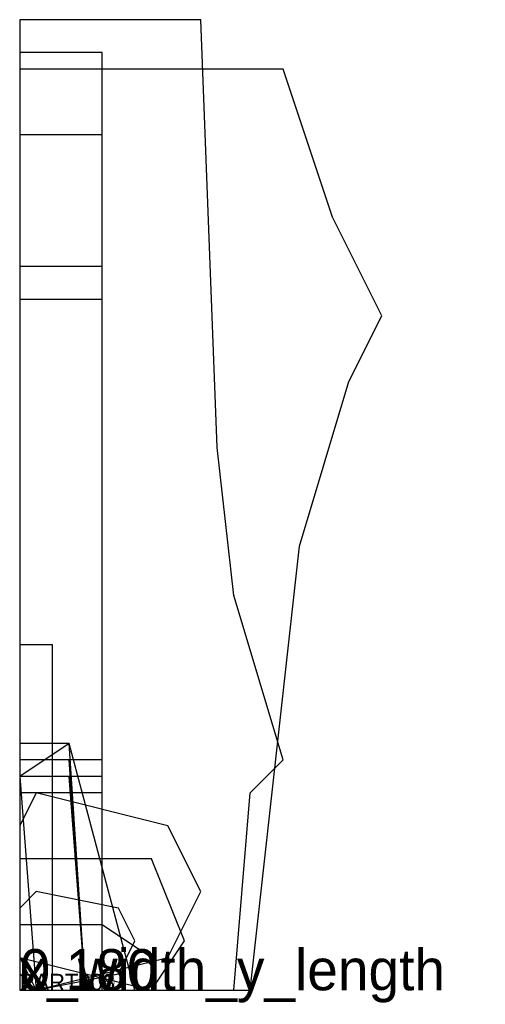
# Model space of a CAD drawing. Extents: x 0 to 28.3, y -0.9 to 59.
import ezdxf

# ---------------------------------------------------------------- set-up
doc = ezdxf.new("R2010")
doc.units = 0
doc.layers.add('1', color=7, linetype='Continuous')
doc.layers.add('19', color=7, linetype='Continuous')

# ---------------------------------------------------------------- blocks, each defined once
blk = doc.blocks.new('PART001')
at = {"layer": '1'}
blk.add_lwpolyline([(13, 0), (14, 12), (16, 14), (13, 24), (12, 33), (11, 59), (0, 59), (0, 4), (5, 4), (8, 2), (8, 0)], close=True, dxfattribs=at)
at = {"layer": '19'}
blk.add_text('PART001', height=1, dxfattribs=at).set_placement((0, 0))
blk = doc.blocks.new('PART002')
at = {"layer": '1'}
blk.add_lwpolyline([(0, 0), (14, 0), (17, 27), (20, 37), (22, 41), (19, 47), (16, 56), (0, 56)], close=True, dxfattribs=at)
at = {"layer": '19'}
blk.add_text('PART002', height=1, dxfattribs=at).set_placement((0, 0))
blk = doc.blocks.new('PART003')
at = {"layer": '1'}
blk.add_lwpolyline([(5, 0), (5, 57), (0, 57), (0, 0)], close=True, dxfattribs=at)
at = {"layer": '19'}
blk.add_text('PART003', height=1, dxfattribs=at).set_placement((0, 0))
blk = doc.blocks.new('PART004')
at = {"layer": '1'}
blk.add_lwpolyline([(5, 0), (5, 52), (0, 52), (0, 0)], close=True, dxfattribs=at)
at = {"layer": '19'}
blk.add_text('PART004', height=1, dxfattribs=at).set_placement((0, 0))
blk = doc.blocks.new('PART005')
at = {"layer": '1'}
blk.add_lwpolyline([(5, 0), (5, 44), (0, 44), (0, 0)], close=True, dxfattribs=at)
at = {"layer": '19'}
blk.add_text('PART005', height=1, dxfattribs=at).set_placement((0, 0))
blk = doc.blocks.new('PART006')
at = {"layer": '1'}
blk.add_lwpolyline([(5, 0), (5, 42), (0, 42), (0, 0)], close=True, dxfattribs=at)
at = {"layer": '19'}
blk.add_text('PART006', height=1, dxfattribs=at).set_placement((0, 0))
blk = doc.blocks.new('PART007')
at = {"layer": '1'}
blk.add_lwpolyline([(2, 0), (2, 21), (0, 21), (0, 0)], close=True, dxfattribs=at)
at = {"layer": '19'}
blk.add_text('PART007', height=1, dxfattribs=at).set_placement((0, 0))
blk = doc.blocks.new('PART008')
at = {"layer": '1'}
blk.add_lwpolyline([(7, 0), (3, 15), (0, 13), (1, 0)], close=True, dxfattribs=at)
at = {"layer": '19'}
blk.add_text('PART008', height=1, dxfattribs=at).set_placement((0, 0))
blk = doc.blocks.new('PART009')
at = {"layer": '1'}
blk.add_lwpolyline([(4, 0), (3, 15), (0, 15), (0, 0)], close=True, dxfattribs=at)
at = {"layer": '19'}
blk.add_text('PART009', height=1, dxfattribs=at).set_placement((0, 0))
blk = doc.blocks.new('PART010')
at = {"layer": '1'}
blk.add_lwpolyline([(5, 0), (5, 14), (0, 14), (0, 0)], close=True, dxfattribs=at)
at = {"layer": '19'}
blk.add_text('PART010', height=1, dxfattribs=at).set_placement((0, 0))
blk = doc.blocks.new('PART011')
at = {"layer": '1'}
blk.add_lwpolyline([(4, 0), (3, 14), (0, 14), (0, 0)], close=True, dxfattribs=at)
at = {"layer": '19'}
blk.add_text('PART011', height=1, dxfattribs=at).set_placement((0, 0))
blk = doc.blocks.new('PART012')
at = {"layer": '1'}
blk.add_lwpolyline([(5, 0), (5, 13), (0, 13), (0, 0)], close=True, dxfattribs=at)
at = {"layer": '19'}
blk.add_text('PART012', height=1, dxfattribs=at).set_placement((0, 0))
blk = doc.blocks.new('PART013')
at = {"layer": '1'}
blk.add_lwpolyline([(4, 0), (3, 13), (0, 13), (0, 0)], close=True, dxfattribs=at)
at = {"layer": '19'}
blk.add_text('PART013', height=1, dxfattribs=at).set_placement((0, 0))
blk = doc.blocks.new('PART014')
at = {"layer": '1'}
blk.add_lwpolyline([(5, 0), (5, 12), (0, 12), (0, 0)], close=True, dxfattribs=at)
at = {"layer": '19'}
blk.add_text('PART014', height=1, dxfattribs=at).set_placement((0, 0))
blk = doc.blocks.new('PART015')
at = {"layer": '1'}
blk.add_lwpolyline([(11, 6), (9, 10), (1, 12), (0, 10), (0, 2), (1, 0), (9, 2)], close=True, dxfattribs=at)
at = {"layer": '19'}
blk.add_text('PART015', height=1, dxfattribs=at).set_placement((0, 0))
blk = doc.blocks.new('PART016')
at = {"layer": '1'}
blk.add_lwpolyline([(8, 0), (10, 3), (8, 8), (0, 8), (0, 2)], close=True, dxfattribs=at)
at = {"layer": '19'}
blk.add_text('PART016', height=1, dxfattribs=at).set_placement((0, 0))
blk = doc.blocks.new('PART017')
at = {"layer": '1'}
blk.add_lwpolyline([(7, 3), (6, 5), (1, 6), (0, 5), (0, 1), (1, 0), (6, 1)], close=True, dxfattribs=at)
at = {"layer": '19'}
blk.add_text('PART017', height=1, dxfattribs=at).set_placement((0, 0))

msp = doc.modelspace()

# ---------------------------------------------------------------- block references
ref = msp.add_blockref('PART001', (0, 0))
ref.add_attrib('AOF_MIRROR_ALLOWED', '0', (0, 0), dxfattribs={"height": 2.5})
ref.add_attrib('AOF_COORDINATE_SYSTEM', 'x_width_y_length', (0, 0), dxfattribs={"height": 2.5})
ref.add_attrib('AOF_ROTATIONS', '0 180', (0, 0), dxfattribs={"height": 2.5})
ref = msp.add_blockref('PART003', (0, 0))
ref.add_attrib('AOF_MIRROR_ALLOWED', '0', (0, 0), dxfattribs={"height": 2.5})
ref.add_attrib('AOF_COORDINATE_SYSTEM', 'x_width_y_length', (0, 0), dxfattribs={"height": 2.5})
ref.add_attrib('AOF_ROTATIONS', '0 180', (0, 0), dxfattribs={"height": 2.5})
ref = msp.add_blockref('PART002', (0, 0))
ref.add_attrib('AOF_MIRROR_ALLOWED', '0', (0, 0), dxfattribs={"height": 2.5})
ref.add_attrib('AOF_COORDINATE_SYSTEM', 'x_width_y_length', (0, 0), dxfattribs={"height": 2.5})
ref.add_attrib('AOF_ROTATIONS', '0 180', (0, 0), dxfattribs={"height": 2.5})
ref = msp.add_blockref('PART004', (0, 0))
ref.add_attrib('AOF_MIRROR_ALLOWED', '0', (0, 0), dxfattribs={"height": 2.5})
ref.add_attrib('AOF_COORDINATE_SYSTEM', 'x_width_y_length', (0, 0), dxfattribs={"height": 2.5})
ref.add_attrib('AOF_ROTATIONS', '0 180', (0, 0), dxfattribs={"height": 2.5})
ref = msp.add_blockref('PART005', (0, 0))
ref.add_attrib('AOF_MIRROR_ALLOWED', '0', (0, 0), dxfattribs={"height": 2.5})
ref.add_attrib('AOF_COORDINATE_SYSTEM', 'x_width_y_length', (0, 0), dxfattribs={"height": 2.5})
ref.add_attrib('AOF_ROTATIONS', '0 180', (0, 0), dxfattribs={"height": 2.5})
ref = msp.add_blockref('PART006', (0, 0))
ref.add_attrib('AOF_MIRROR_ALLOWED', '0', (0, 0), dxfattribs={"height": 2.5})
ref.add_attrib('AOF_COORDINATE_SYSTEM', 'x_width_y_length', (0, 0), dxfattribs={"height": 2.5})
ref.add_attrib('AOF_ROTATIONS', '0 180', (0, 0), dxfattribs={"height": 2.5})
ref = msp.add_blockref('PART007', (0, 0))
ref.add_attrib('AOF_MIRROR_ALLOWED', '0', (0, 0), dxfattribs={"height": 2.5})
ref.add_attrib('AOF_COORDINATE_SYSTEM', 'x_width_y_length', (0, 0), dxfattribs={"height": 2.5})
ref.add_attrib('AOF_ROTATIONS', '0 180', (0, 0), dxfattribs={"height": 2.5})
ref = msp.add_blockref('PART008', (0, 0))
ref.add_attrib('AOF_MIRROR_ALLOWED', '0', (0, 0), dxfattribs={"height": 2.5})
ref.add_attrib('AOF_COORDINATE_SYSTEM', 'x_width_y_length', (0, 0), dxfattribs={"height": 2.5})
ref.add_attrib('AOF_ROTATIONS', '0 180', (0, 0), dxfattribs={"height": 2.5})
ref = msp.add_blockref('PART009', (0, 0))
ref.add_attrib('AOF_MIRROR_ALLOWED', '0', (0, 0), dxfattribs={"height": 2.5})
ref.add_attrib('AOF_COORDINATE_SYSTEM', 'x_width_y_length', (0, 0), dxfattribs={"height": 2.5})
ref.add_attrib('AOF_ROTATIONS', '0 180', (0, 0), dxfattribs={"height": 2.5})
ref = msp.add_blockref('PART010', (0, 0))
ref.add_attrib('AOF_MIRROR_ALLOWED', '0', (0, 0), dxfattribs={"height": 2.5})
ref.add_attrib('AOF_COORDINATE_SYSTEM', 'x_width_y_length', (0, 0), dxfattribs={"height": 2.5})
ref.add_attrib('AOF_ROTATIONS', '0 180', (0, 0), dxfattribs={"height": 2.5})
ref = msp.add_blockref('PART011', (0, 0))
ref.add_attrib('AOF_MIRROR_ALLOWED', '0', (0, 0), dxfattribs={"height": 2.5})
ref.add_attrib('AOF_COORDINATE_SYSTEM', 'x_width_y_length', (0, 0), dxfattribs={"height": 2.5})
ref.add_attrib('AOF_ROTATIONS', '0 180', (0, 0), dxfattribs={"height": 2.5})
ref = msp.add_blockref('PART012', (0, 0))
ref.add_attrib('AOF_MIRROR_ALLOWED', '0', (0, 0), dxfattribs={"height": 2.5})
ref.add_attrib('AOF_COORDINATE_SYSTEM', 'x_width_y_length', (0, 0), dxfattribs={"height": 2.5})
ref.add_attrib('AOF_ROTATIONS', '0 180', (0, 0), dxfattribs={"height": 2.5})
ref = msp.add_blockref('PART013', (0, 0))
ref.add_attrib('AOF_MIRROR_ALLOWED', '0', (0, 0), dxfattribs={"height": 2.5})
ref.add_attrib('AOF_COORDINATE_SYSTEM', 'x_width_y_length', (0, 0), dxfattribs={"height": 2.5})
ref.add_attrib('AOF_ROTATIONS', '0 180', (0, 0), dxfattribs={"height": 2.5})
ref = msp.add_blockref('PART014', (0, 0))
ref.add_attrib('AOF_MIRROR_ALLOWED', '0', (0, 0), dxfattribs={"height": 2.5})
ref.add_attrib('AOF_COORDINATE_SYSTEM', 'x_width_y_length', (0, 0), dxfattribs={"height": 2.5})
ref.add_attrib('AOF_ROTATIONS', '0 180', (0, 0), dxfattribs={"height": 2.5})
ref = msp.add_blockref('PART015', (0, 0))
ref.add_attrib('AOF_MIRROR_ALLOWED', '0', (0, 0), dxfattribs={"height": 2.5})
ref.add_attrib('AOF_COORDINATE_SYSTEM', 'x_width_y_length', (0, 0), dxfattribs={"height": 2.5})
ref.add_attrib('AOF_ROTATIONS', '0 180', (0, 0), dxfattribs={"height": 2.5})
ref = msp.add_blockref('PART016', (0, 0))
ref.add_attrib('AOF_MIRROR_ALLOWED', '0', (0, 0), dxfattribs={"height": 2.5})
ref.add_attrib('AOF_COORDINATE_SYSTEM', 'x_width_y_length', (0, 0), dxfattribs={"height": 2.5})
ref.add_attrib('AOF_ROTATIONS', '0 180', (0, 0), dxfattribs={"height": 2.5})
ref = msp.add_blockref('PART017', (0, 0))
ref.add_attrib('AOF_MIRROR_ALLOWED', '0', (0, 0), dxfattribs={"height": 2.5})
ref.add_attrib('AOF_COORDINATE_SYSTEM', 'x_width_y_length', (0, 0), dxfattribs={"height": 2.5})
ref.add_attrib('AOF_ROTATIONS', '0 180', (0, 0), dxfattribs={"height": 2.5})

doc.saveas('drawing.dxf')
